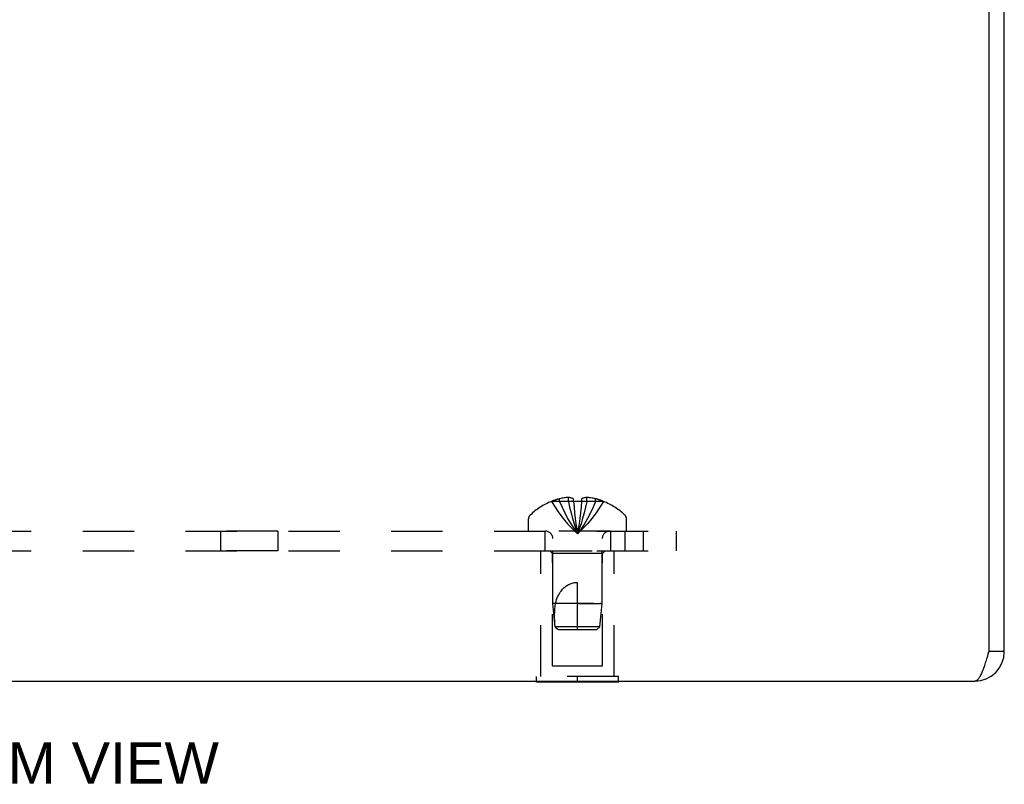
# Model space of a CAD drawing. Header units: inches. Extents: x 0 to 35.6, y 0 to 23.
# Tile 50 of 56: x 22.6 to 26.4, y 13.6 to 16.5. Entities that reach past the tile are written whole.
import ezdxf

# ---------------------------------------------------------------- set-up
doc = ezdxf.new("R2010")
doc.units = ezdxf.units.IN
doc.header["$LTSCALE"] = 1.957805
doc.header["$MEASUREMENT"] = 0
doc.linetypes.add('HIDDEN', pattern=[0.2, 0.1, -0.1])
doc.layers.get('0').update_dxf_attribs({"linetype": 'CONTINUOUS'})
for name, color, linetype in [('02___PRT_ALL_AXES', 7, 'CONTINUOUS'), ('06___PRT_ALL_SURFS', 7, 'CONTINUOUS'), ('DEFAULT_2', 8, 'HIDDEN'), ('DIMENSIONS', 7, 'CONTINUOUS')]:
    doc.layers.add(name, color=color, linetype=linetype)
doc.styles.get("Standard").update_dxf_attribs({"font": 'arial.ttf'})

msp = doc.modelspace()

# ---------------------------------------------------------------- linework, layer by layer
at = {"color": 3, "linetype": 'Continuous'}
for p, q in [((26.3064, 17.9356), (26.3064, 14.0896)), ((26.3654, 14.0896), (26.3654, 17.8656)), ((18.9774, 13.9776), (26.2534, 13.9776))]:
    msp.add_line(p, q, dxfattribs=at)
at = {"color": 7, "linetype": 'Continuous'}
msp.add_line((26.3654, 14.0896), (26.3064, 14.0896), dxfattribs=at)
at = {"color": 3, "linetype": 'Continuous'}
msp.add_lwpolyline([(26.3064, 14.0896), (26.3031, 14.0786), (26.3015, 14.0732), (26.2998, 14.0677), (26.2982, 14.0624), (26.2965, 14.0571), (26.2949, 14.0518), (26.2932, 14.0467), (26.2915, 14.0417), (26.2899, 14.0368), (26.2882, 14.032), (26.2866, 14.0274), (26.2849, 14.0229), (26.2833, 14.0185), (26.2816, 14.0144), (26.2799, 14.0104), (26.2783, 14.0066), (26.2766, 14.003), (26.275, 13.9996), (26.2733, 13.9965), (26.2717, 13.9935), (26.27, 13.9908), (26.2683, 13.9883), (26.2667, 13.9861), (26.265, 13.9841), (26.2634, 13.9824), (26.2617, 13.9809), (26.2601, 13.9797), (26.2584, 13.9788), (26.2568, 13.9781), (26.2551, 13.9777), (26.2534, 13.9776)], dxfattribs=at)
msp.add_arc((26.2534, 14.0896), 0.112, 270, 360, dxfattribs=at)
at = {"color": 7, "linetype": 'Continuous'}
msp.add_arc((26.2534, 14.0896), 0.052, 330.4058, 355.7571, dxfattribs=at)
at = {"layer": '02___PRT_ALL_AXES', "color": 8, "linetype": 'HIDDEN'}
for p, q in [((23.5994, 14.5486), (23.3814, 14.5486)), ((23.3814, 14.5486), (23.3814, 14.4736)), ((23.5994, 14.5486), (23.5994, 14.4736)), ((24.8654, 14.5486), (24.6154, 14.5486)), ((24.6154, 14.5486), (24.6154, 14.4736)), ((24.8654, 14.5486), (24.8654, 14.4736)), ((23.5994, 14.4736), (23.3814, 14.4736)), ((24.6004, 14.4736), (24.8804, 14.4736)), ((24.6004, 13.9946), (24.6004, 14.4736)), ((24.8804, 13.9946), (24.8804, 14.4736))]:
    msp.add_line(p, q, dxfattribs=at)
at = {"layer": '06___PRT_ALL_SURFS', "color": 8, "linetype": 'HIDDEN'}
for p, q in [((24.8964, 13.9946), (24.5844, 13.9946)), ((24.5844, 13.9776), (24.5844, 13.9946)), ((24.7404, 13.9776), (24.7404, 13.9946)), ((24.8964, 13.9776), (24.8964, 13.9946))]:
    msp.add_line(p, q, dxfattribs=at)
at = {"layer": '06___PRT_ALL_SURFS', "color": 7, "linetype": 'Continuous'}
for p, q in [((24.5844, 13.9736), (24.5844, 13.9776)), ((24.8964, 13.9736), (24.5844, 13.9736)), ((24.7404, 13.9736), (24.7404, 13.9776)), ((24.8964, 13.9736), (24.8964, 13.9776))]:
    msp.add_line(p, q, dxfattribs=at)
at = {"layer": 'DEFAULT_2', "color": 8, "linetype": 'HIDDEN'}
for p, q in [((24.6409, 14.6619), (24.6412, 14.6615)), ((24.6422, 14.6619), (24.6412, 14.6615)), ((24.7249, 14.6619), (24.6422, 14.6619)), ((24.6719, 14.6619), (24.6719, 14.672)), ((24.7055, 14.6619), (24.7055, 14.6769)), ((24.7249, 14.6619), (24.7249, 14.672)), ((24.7249, 14.6619), (24.7271, 14.6395)), ((24.7249, 14.6619), (24.725, 14.6615)), ((24.7559, 14.6619), (24.7538, 14.6395)), ((24.7559, 14.672), (24.7559, 14.6619)), ((24.8387, 14.6619), (24.7559, 14.6619)), ((24.7559, 14.6619), (24.7559, 14.6615)), ((24.7753, 14.6619), (24.7753, 14.6769)), ((24.8089, 14.6619), (24.8089, 14.672)), ((24.8397, 14.6615), (24.8387, 14.6619)), ((24.8399, 14.6619), (24.8397, 14.6615)), ((24.7271, 14.6398), (24.7294, 14.618)), ((24.5539, 14.5486), (24.5539, 14.5951)), ((24.7294, 14.618), (24.7319, 14.5971)), ((24.9269, 14.5486), (24.9269, 14.5951)), ((20.1154, 14.5486), (25.1154, 14.5486)), ((24.9214, 14.4736), (24.9214, 14.5486)), ((24.9904, 14.5486), (24.9904, 14.4736)), ((25.1154, 14.5486), (25.1154, 14.4736)), ((24.6464, 14.2736), (24.6464, 14.5204)), ((24.8344, 14.2736), (24.8344, 14.5204)), ((20.1154, 14.4736), (25.1154, 14.4736)), ((24.6454, 14.4636), (24.6354, 14.4736)), ((24.8354, 14.4636), (24.8454, 14.4736)), ((24.8354, 14.4636), (24.6454, 14.4636)), ((24.6454, 14.0361), (24.6454, 14.4636)), ((24.8354, 14.0361), (24.8354, 14.4636)), ((24.7404, 14.1736), (24.7404, 14.3536)), ((24.6468, 14.2736), (24.6464, 14.2736)), ((24.6738, 14.2736), (24.6464, 14.2736)), ((24.6555, 14.1835), (24.6464, 14.2736)), ((24.652, 14.2736), (24.6478, 14.2736)), ((24.6799, 14.2736), (24.6738, 14.2736)), ((24.801, 14.2736), (24.6799, 14.2736)), ((24.7404, 14.2736), (24.8344, 14.2736)), ((24.8254, 14.1835), (24.8344, 14.2736)), ((24.8289, 14.2736), (24.8258, 14.2736)), ((24.8344, 14.2736), (24.8341, 14.2736)), ((24.8254, 14.1835), (24.6555, 14.1835)), ((24.6664, 14.1736), (24.6555, 14.1835)), ((24.6664, 14.1736), (24.8144, 14.1736)), ((24.8144, 14.1736), (24.8254, 14.1835)), ((24.6454, 14.0361), (24.8354, 14.0361))]:
    msp.add_line(p, q, dxfattribs=at)
for points in [[(24.6412, 14.6615), (24.6549, 14.6395), (24.6697, 14.618), (24.6857, 14.5971), (24.7028, 14.5768), (24.7211, 14.5571), (24.7404, 14.5379)], [(24.7055, 14.6769), (24.7015, 14.6766), (24.6975, 14.6763), (24.6934, 14.6758), (24.6893, 14.6753), (24.6851, 14.6746), (24.6808, 14.6739), (24.6764, 14.673), (24.6719, 14.672)], [(24.6719, 14.6619), (24.6814, 14.6398), (24.6916, 14.6182), (24.7026, 14.5973), (24.7145, 14.5769), (24.7271, 14.5571), (24.7404, 14.5379)], [(24.7249, 14.672), (24.7225, 14.6729), (24.7201, 14.6738), (24.7177, 14.6745), (24.7152, 14.6752), (24.7128, 14.6758), (24.7104, 14.6762), (24.708, 14.6766), (24.7055, 14.6769)], [(24.7055, 14.6619), (24.7104, 14.6398), (24.7156, 14.6182), (24.7212, 14.5973), (24.7272, 14.5769), (24.7336, 14.5571), (24.7404, 14.5379)], [(24.7559, 14.6615), (24.7508, 14.6618), (24.7456, 14.6619), (24.7404, 14.6619), (24.7353, 14.6619), (24.7301, 14.6618), (24.725, 14.6615)], [(24.7753, 14.6619), (24.7705, 14.6398), (24.7653, 14.6182), (24.7597, 14.5973), (24.7537, 14.5769), (24.7473, 14.5571), (24.7404, 14.5379)], [(24.8089, 14.6619), (24.7995, 14.6398), (24.7893, 14.6182), (24.7782, 14.5973), (24.7664, 14.5769), (24.7538, 14.5571), (24.7404, 14.5379)], [(24.8397, 14.6615), (24.826, 14.6395), (24.8112, 14.618), (24.7952, 14.5971), (24.7781, 14.5768), (24.7598, 14.5571), (24.7404, 14.5379)], [(24.7753, 14.6769), (24.7729, 14.6766), (24.7705, 14.6762), (24.7681, 14.6758), (24.7657, 14.6752), (24.7632, 14.6745), (24.7608, 14.6738), (24.7584, 14.6729), (24.7559, 14.672)], [(24.8089, 14.672), (24.8045, 14.673), (24.8001, 14.6739), (24.7958, 14.6746), (24.7916, 14.6753), (24.7875, 14.6758), (24.7834, 14.6763), (24.7794, 14.6766), (24.7753, 14.6769)], [(24.7538, 14.6398), (24.7515, 14.618), (24.749, 14.5971), (24.7463, 14.5768), (24.7435, 14.5571), (24.7404, 14.5379)], [(24.7294, 14.6182), (24.7319, 14.5973), (24.7346, 14.5768)], [(24.7515, 14.6182), (24.749, 14.5973), (24.7463, 14.5769), (24.7435, 14.5571), (24.7404, 14.5379)], [(24.7346, 14.5769), (24.7374, 14.5571), (24.7404, 14.5379)], [(24.7346, 14.5768), (24.7374, 14.5571), (24.7404, 14.5379)], [(24.6564, 14.2736), (24.6585, 14.281), (24.6608, 14.2879), (24.6633, 14.2943), (24.6659, 14.3003), (24.6687, 14.3059), (24.6716, 14.311), (24.6746, 14.3158), (24.6776, 14.3201), (24.6807, 14.3241), (24.6838, 14.3276), (24.6869, 14.3309), (24.6901, 14.3339), (24.6933, 14.3366), (24.6964, 14.339), (24.6997, 14.3413), (24.7029, 14.3433), (24.7062, 14.3451), (24.7096, 14.3468), (24.7132, 14.3483), (24.7168, 14.3497), (24.7206, 14.3508), (24.7245, 14.3518), (24.7284, 14.3526), (24.7324, 14.3531), (24.7364, 14.3535), (24.7404, 14.3536)], [(24.6555, 14.1835), (24.6546, 14.195), (24.6539, 14.2066), (24.6534, 14.2184), (24.6533, 14.2301), (24.6535, 14.2416), (24.654, 14.2528), (24.655, 14.2634), (24.6564, 14.2736)], [(24.6555, 14.1835), (24.6584, 14.1809), (24.6639, 14.1759)]]:
    msp.add_lwpolyline(points, dxfattribs=at)
for centre, radius, start, end in [((24.7404, 14.4198), 0.2618, 112.3357, 133.5138), ((24.7404, 14.4198), 0.2614, 105.1941, 112.0894), ((24.7404, 14.4198), 0.2614, 67.9106, 74.8059), ((24.7404, 14.4198), 0.2618, 46.4862, 67.6643), ((24.5739, 14.5951), 0.02, 133.5138, 180), ((24.9069, 14.5951), 0.02, 0, 46.4862), ((24.6182, 14.5204), 0.0282, 0, 90), ((24.8626, 14.5204), 0.0282, 90, 180)]:
    msp.add_arc(centre, radius, start, end, dxfattribs=at)

# ---------------------------------------------------------------- texts
at = {"layer": 'DIMENSIONS', "color": 2, "linetype": 'Continuous', "insert": (22.595, 13.7441), "char_height": 0.157043, "width": 1.55642, "attachment_point": 2, "line_spacing_factor": 0.9}
msp.add_mtext('BOTTOM VIEW', dxfattribs=at)

doc.saveas('drawing.dxf')
